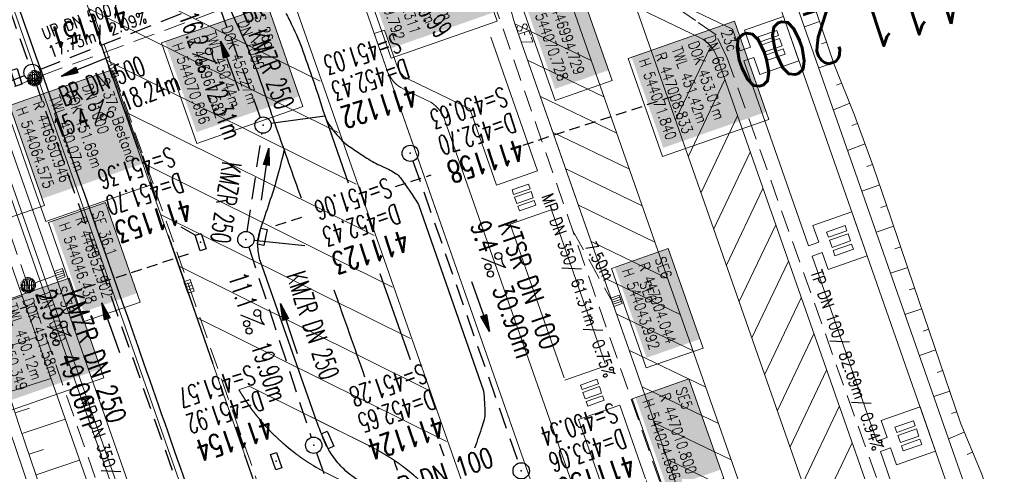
# Model space of a CAD drawing. Extents: x 446577 to 447240, y 443630 to 444842.
# Tile 43 of 71: x 446950 to 447040, y 444028 to 444069. Entities that reach past the tile are written whole.
import ezdxf
from ezdxf.enums import TextEntityAlignment as Align

# ---------------------------------------------------------------- set-up
doc = ezdxf.new("R2010")
doc.units = 0
doc.header["$LTSCALE"] = 2
doc.header["$MEASUREMENT"] = 0
for name, pattern in [('AUSGEZOGEN', [0]), ('GESTRICH-X2', [1.5, 1, -0.5]), ('GESTRICHELT', [0.75, 0.5, -0.25])]:
    doc.linetypes.add(name, pattern=pattern)
doc.layers.get('0').update_dxf_attribs({"linetype": 'AUSGEZOGEN'})
for name, color, linetype in [('Beschriftung', 7, 'CONTINUOUS'), ('FBR', 8, 'CONTINUOUS'), ('GLOBAL', 7, 'CONTINUOUS'), ('HEKTOM', 250, 'GESTRICHELT'), ('Hintergrund', 7, 'CONTINUOUS'), ('Hintergrundplan', 7, 'CONTINUOUS'), ('KANAL', 7, 'GESTRICH-X2'), ('PFEIL', 7, 'CONTINUOUS'), ('SCHACHTNR', 6, 'CONTINUOUS'), ('SCHLITZRINNE', 8, 'AUSGEZOGEN'), ('SCHSYMBOL', 7, 'AUSGEZOGEN'), ('STRASSE', 8, 'CONTINUOUS'), ('TEXTO', 4, 'CONTINUOUS'), ('TEXTU', 4, 'CONTINUOUS')]:
    doc.layers.add(name, color=color, linetype=linetype)
doc.styles.add('5', font='txt_____.ttf', dxfattribs={"width": 0.8, "height": 1})
doc.styles.add('6', font='txt_____.ttf', dxfattribs={"width": 0.8, "height": 1})
doc.styles.add('8', font='txt_____.ttf', dxfattribs={"width": 0.8, "height": 1})
doc.styles.add('ROMANS', font='romans.shx', dxfattribs={"width": 0.8})

# ---------------------------------------------------------------- blocks, each defined once
blk = doc.blocks.new('GST')
at = {"color": 0}
blk.add_circle((0, 0), 0.75, dxfattribs=at)
blk.add_point((0, 0), dxfattribs=at)
blk = doc.blocks.new('17')
blk.add_lwpolyline([(-0.755, -1.218), (0.748, -1.218), (0.748, -1.801), (-0.755, -1.801)], close=True)
blk.add_blockref('GST', (0, 0))
blk = doc.blocks.new('PROM')
blk.add_line((1.566, 1.817), (0.019, 0.015))
for centre, radius in [((0.317, 1.51), 0.317), ((0.943, 0.291), 0.283), ((1.645, 0.287), 0.283)]:
    blk.add_circle(centre, radius)
blk.add_arc((0.992, 2.682), 1.033, 239.14139, 303.35492)
blk = doc.blocks.new('PFEIL2')
at = {"color": 0}
for p, q in [((0.88, 0.002), (-2.401, -0.012)), ((0.881, -0.271), (0.879, 0.276)), ((0.879, 0.276), (2.429, 0.009)), ((0.911, 0.27), (0.879, 0.265)), ((0.965, 0.261), (0.879, 0.246)), ((1.019, 0.252), (0.879, 0.228)), ((1.073, 0.242), (0.879, 0.209)), ((1.127, 0.233), (0.879, 0.191)), ((1.181, 0.224), (0.879, 0.172)), ((1.235, 0.214), (0.879, 0.154)), ((1.289, 0.205), (0.879, 0.135)), ((1.343, 0.196), (0.879, 0.117)), ((1.397, 0.187), (0.879, 0.098)), ((1.451, 0.177), (0.879, 0.08)), ((1.505, 0.168), (0.879, 0.061)), ((1.559, 0.159), (0.88, 0.043)), ((1.613, 0.149), (0.88, 0.024)), ((1.668, 0.14), (0.88, 0.006)), ((1.722, 0.131), (0.88, -0.013)), ((1.776, 0.121), (0.88, -0.031)), ((1.83, 0.112), (0.88, -0.05)), ((1.884, 0.103), (0.88, -0.068)), ((1.938, 0.094), (0.88, -0.087)), ((1.992, 0.084), (0.88, -0.105)), ((2.046, 0.075), (0.88, -0.124)), ((2.1, 0.066), (0.88, -0.142)), ((2.154, 0.056), (0.88, -0.161)), ((2.208, 0.047), (0.88, -0.179)), ((2.262, 0.038), (0.881, -0.198)), ((2.316, 0.029), (0.881, -0.216)), ((2.37, 0.019), (0.881, -0.235)), ((2.424, 0.01), (0.881, -0.253)), ((2.429, 0.009), (0.881, -0.271))]:
    blk.add_line(p, q, dxfattribs=at)
blk = doc.blocks.new('30')
at = {"color": 0}
for p, q in [((-0.75, -0.29), (-0.75, 0.293)), ((-0.75, 0.293), (0.753, 0.293)), ((0.753, 0.293), (0.753, -0.29)), ((0.753, -0.29), (-0.75, -0.29))]:
    blk.add_line(p, q, dxfattribs=at)
blk.add_point((0, 0), dxfattribs=at)
blk = doc.blocks.new('10')
blk.add_blockref('GST', (0, 0))
blk = doc.blocks.new('SK-quadrat Rand')
at = {"color": 18, "lineweight": 9, "true_color": 0x000000}
for p, q in [((-0.4, 0.8), (-0.4, 0)), ((-0.4, 0.8), (0.4, 0.8)), ((-0.4, 0), (0.4, 0)), ((-0.2, 0.8), (-0.2, 0)), ((0, 0.8), (0, 0)), ((0.2, 0.8), (0.2, 0)), ((0.4, 0.8), (0.4, 0))]:
    blk.add_line(p, q, dxfattribs=at)
blk = doc.blocks.new('Muldenschacht')
at = {"color": 18, "lineweight": 9, "true_color": 0x000000}
for p, q in [((-0.599087, 0.002979), (-0.699187, 0.002979)), ((-0.569691, 0.188574), (-0.664892, 0.219507)), ((-0.492399, 0.083917), (-0.591181, 0.100105)), ((-0.484382, 0.356002), (-0.565365, 0.41484)), ((-0.444073, 0.230912), (-0.53319, 0.276499)), ((0.502013, 0.002979), (-0.498987, 0.002979)), ((0.474843, 0.165641), (-0.471817, 0.165641)), ((-0.350626, 0.358645), (-0.421053, 0.429778)), ((-0.351511, 0.488874), (-0.410348, 0.569857)), ((0.38186, 0.328304), (-0.378834, 0.328304)), ((-0.228204, 0.447647), (-0.274147, 0.536581)), ((-0.215015, 0.669384), (-0.184082, 0.574183)), ((-0.096655, 0.595502), (-0.080293, 0.496748)), ((0.001562, 0.503479), (0.001464, -0.497521)), ((0.001513, 0.703679), (0.001513, 0.603579)), ((0.093794, 0.596447), (0.078414, 0.497536)), ((0.218041, 0.669384), (0.187109, 0.574183)), ((0.271415, 0.539517), (0.226431, 0.450094)), ((0.413374, 0.569857), (0.354537, 0.488874)), ((0.425748, 0.42812), (0.355042, 0.357263)), ((0.447803, 0.22953), (0.537061, 0.27484)), ((0.568391, 0.41484), (0.487409, 0.356002)), ((0.4959, 0.080963), (0.594778, 0.096559)), ((0.572718, 0.188574), (0.667918, 0.219507)), ((0.602083, 0.008988), (0.702178, 0.00999)), ((-0.569691, -0.182617), (-0.664892, -0.21355)), ((-0.493148, -0.073251), (-0.59208, -0.088497)), ((-0.484382, -0.350045), (-0.565365, -0.408882)), ((-0.445326, -0.222488), (-0.534694, -0.267581)), ((0.474843, -0.159684), (-0.471817, -0.159684)), ((-0.352742, -0.35058), (-0.423593, -0.421292)), ((-0.351511, -0.482917), (-0.410348, -0.5639)), ((0.38186, -0.322346), (-0.378834, -0.322346)), ((-0.228006, -0.441793), (-0.273909, -0.530747)), ((-0.184082, -0.568226), (-0.215015, -0.663427)), ((-0.079489, -0.490923), (-0.095689, -0.589704)), ((0.001513, -0.597621), (0.001513, -0.697721)), ((0.079714, -0.491374), (0.095355, -0.590245)), ((0.187109, -0.568226), (0.218041, -0.663427)), ((0.271696, -0.533418), (0.226665, -0.444019)), ((0.354537, -0.482917), (0.413374, -0.5639)), ((0.426841, -0.421069), (0.355953, -0.350395)), ((0.446654, -0.225822), (0.535682, -0.271583)), ((0.487409, -0.350045), (0.568391, -0.408882)), ((0.496174, -0.073247), (0.595107, -0.088493)), ((0.572718, -0.182617), (0.667918, -0.21355))]:
    blk.add_line(p, q, dxfattribs=at)
for radius in [0.7007, 0.6006, 0.5005]:
    blk.add_circle((0.001513, 0.002979), radius, dxfattribs=at)
blk = doc.blocks.new('SK-rechteck Mitt')
at = {"color": 18, "lineweight": 9, "true_color": 0x000000}
for p, q in [((-0.375, 0.2), (-0.375, -0.2)), ((-0.375, 0.2), (0.375, 0.2)), ((-0.1875, 0.2), (-0.1875, -0.2)), ((0, 0.2), (0, -0.2)), ((0.1875, 0.2), (0.1875, -0.2)), ((0.375, 0.2), (0.375, -0.2)), ((-0.375, -0.2), (0.375, -0.2))]:
    blk.add_line(p, q, dxfattribs=at)

msp = doc.modelspace()

# ---------------------------------------------------------------- linework, layer by layer
at = {"layer": 'Beschriftung', "color": 18, "lineweight": 9, "true_color": 0x000000}
for points in [[(446990.491, 444078.403), (446993.684, 444069.26), (446983.929, 444065.853), (446980.735, 444074.995), (446990.491, 444078.403)], [(447000.987, 444073.076), (447004.225, 444063.809), (446999.001, 444061.984), (446995.764, 444071.252), (447000.987, 444073.076)], [(446972.589, 444070.682), (446975.83, 444061.416), (446966.076, 444058.005), (446962.835, 444067.271), (446972.589, 444070.682)], [(447015.462, 444069.245), (447018.612, 444060.228), (447008.857, 444056.821), (447005.707, 444065.837), (447015.462, 444069.245)], [(446958.281, 444064.784), (446961.96, 444054.254), (446952.204, 444050.847), (446948.526, 444061.376), (446958.281, 444064.784)], [(446948.895, 444061.463), (446952.088, 444052.321), (446942.333, 444048.914), (446939.14, 444058.056), (446948.895, 444061.463)], [(446957.677, 444052.589), (446960.871, 444043.447), (446955.647, 444041.622), (446952.453, 444050.765), (446957.677, 444052.589)], [(447009.393, 444048.373), (447012.586, 444039.231), (447007.362, 444037.406), (447004.169, 444046.549), (447009.393, 444048.373)], [(446954.339, 444045.645), (446957.533, 444036.503), (446947.778, 444033.095), (446944.584, 444042.237), (446954.339, 444045.645)], [(447011.291, 444036.385), (447014.485, 444027.242), (447009.261, 444025.418), (447006.067, 444034.56), (447011.291, 444036.385)]]:
    msp.add_lwpolyline(points, close=True, dxfattribs=at)
at = {"layer": 'FBR'}
for points in [[(446906.283, 444163.064, 0.003557), (446913.219, 444136.335, 0.004717), (446918.783, 444116.265, 0.000024), (446923.206, 444100.879, 0.003676), (446923.236, 444100.778, 0.000171), (446925.25, 444094.15, 0.000048), (446932.443, 444070.518, 0.000065), (446938.908, 444049.294, 0.003486), (446939.03, 444048.902, 0.003745), (446939.222, 444048.317, 0.000068), (446950.069, 444016.112, 0.000011), (446956.461, 443997.144, 0.001698), (446956.504, 443997.019, 0.000349), (446956.714, 443996.41, 0.000013), (446962.54, 443979.58, 0.000005), (446967.365, 443965.643, 0.00002), (446968.622, 443962.013, 0.001124), (446976.568, 443939.234, -0.000431), (446996.335, 443882.82)], [(446955.94, 444092.643, -0.003356), (446959.855, 444086.949, -0.017564), (446963.524, 444081.103, -0.015019), (446967.361, 444074.003, -0.011732), (446970.492, 444067.384, -0.021738), (446971.94, 444063.706, -0.002856), (446972.816, 444061.113, 0.004452), (446973.383, 444059.452, 0.000827), (446975.655, 444053.019, -0.00188)], [(446980.914, 443981.438, -0.00016), (446969.629, 444013.764, 0.000226), (446960.626, 444039.543, 0.000413), (446960.222, 444040.696, 0.000011), (446944.42, 444085.635, 0.000087), (446942.548, 444090.956, 0.001149)], [(446974.263, 444070.007, -0.000548), (446974.816, 444068.884, -0.027516), (446975.828, 444066.502, -0.010719), (446977.95, 444060.211)], [(446960.696, 444057.491, 0.000747), (446957.197, 444067.391, -0.039131)], [(446977.95, 444060.211, 0.040625), (446979.114, 444058.618, 0.063974), (446980.049, 444057.78, 0.004322), (446981.229, 444056.983, 0.008047), (446981.873, 444056.57, 0.037583), (446983.249, 444055.857, -0.045061), (446984.388, 444055.244, -0.089643), (446984.787, 444054.863, -0.016495), (446986.457, 444052.405, -0.057121)], [(446971.874, 444047.312, -0.03254), (446971.673, 444048.683, -0.073671), (446971.714, 444049.297, -0.008586), (446971.815, 444049.728, -0.011081), (446971.907, 444050.059, -0.010482), (446972.148, 444050.801, 0.003234), (446972.962, 444053.196, 0.013095), (446973.435, 444054.752, 0.007858), (446974.114, 444057.375)], [(446967.594, 444037.741, 0), (446964.047, 444047.919, 0.000127), (446963.459, 444049.605, -0.039131)], [(446978.669, 444044.578, -0.001432), (446981.494, 444036.581, 0), (446981.498, 444036.571, 0.000248)], [(446925.215, 444042.892, 0.0017), (446930.243, 444027.436, 0.003935), (446936.907, 444007.707, 0.000126), (446946.647, 443979.626, 0.000195), (446952.953, 443961.485, 0.000026), (446968.558, 443916.655, 0.000443), (446969.471, 443914.039, 0.00013), (446975.672, 443896.342, -0.000046), (446981.167, 443880.67, -0.00001)], [(446992.425, 444035.293, -0.01035), (446992.551, 444033.161, -0.069703), (446992.519, 444032.844, -0.020004), (446992.295, 444032.064, -0.007803), (446991.61, 444030.101, -0.00058), (446991.594, 444030.059, 0.030442)], [(446981.306, 444026.783, -0.016591), (446980.322, 444027.481, -0.027859), (446979.605, 444028.092, -0.05123), (446978.536, 444029.343, -0.052723), (446977.771, 444030.746, -0.004083), (446977.627, 444031.101, -0.000998), (446977.051, 444032.561, -0.009033)], [(446976.79, 444011.346, 0.000281), (446975.314, 444015.589, 0.000006), (446974.769, 444017.152, 0), (446970.501, 444029.399, 0.000127)], [(446984.193, 444028.866, -0.000013), (446984.496, 444027.997, 0.000248)]]:
    msp.add_lwpolyline(points, format="xyb", dxfattribs=at)
for points in [[(446977.95, 444060.211), (446979.982, 444054.405)], [(446982.897, 444046.077), (446985.665, 444038.168)], [(446988.37, 444030.441), (446988.763, 444029.317)]]:
    msp.add_lwpolyline(points, dxfattribs=at)
at = {"layer": 'HEKTOM'}
for p, q in [((446996.048, 444057.875), (447010.492, 444062.575)), ((446984.325, 444054.06), (446987.611, 444055.129)), ((446973.338, 444050.485), (446975.989, 444051.348)), ((446955.812, 444044.782), (446965.656, 444047.986)), ((446925.629, 444034.961), (446950.562, 444043.074))]:
    msp.add_line(p, q, dxfattribs=at)
at = {"layer": 'Hintergrund', "color": 254, "lineweight": 18, "true_color": 0xcccccc}
for p, q in [((446983.723, 443972.014), (446939.503, 444098.242)), ((446989.857, 443974.163), (446951.791, 444082.825)), ((447036.06, 443985.955), (447005.544, 444073.058)), ((446961.772, 444071.528), (446977.408, 444063.758)), ((447044.266, 444000.289), (447019.639, 444070.631)), ((446956.13, 444070.423), (446979.066, 444059.026)), ((446995.302, 444069.024), (447002.311, 444065.652)), ((447023.28, 444069.218), (447021.887, 444068.747)), ((446982.376, 444068.114), (447043.732, 443892.983)), ((446993.088, 444067.782), (446997.384, 444055.521)), ((447013.294, 444066.971), (447010.053, 444060.181)), ((447023.92, 444067.323), (447023.463, 444067.168)), ((446957.788, 444065.691), (446980.724, 444054.294)), ((446996.469, 444065.688), (447003.478, 444062.316)), ((447016.315, 444065.6), (447022.262, 444048.611)), ((447024.561, 444065.428), (447023.208, 444064.971)), ((447006.845, 443980.114), (446977.528, 444063.8)), ((447014.583, 444063.885), (447011.233, 444056.866)), ((447025.301, 444063.571), (447024.833, 444063.382)), ((446997.638, 444062.351), (447004.648, 444058.979)), ((447026.051, 444061.717), (447024.559, 444061.113)), ((446959.442, 444060.961), (446982.382, 444049.562)), ((447015.751, 444060.547), (447012.4, 444053.527)), ((447026.777, 444059.853), (447026.252, 444059.66)), ((446998.803, 444059.025), (447005.813, 444055.653)), ((447027.468, 444057.977), (447025.863, 444057.385)), ((447016.92, 444057.209), (447013.569, 444050.19)), ((446961.096, 444056.231), (446984.04, 444044.83)), ((447028.159, 444056.1), (447027.614, 444055.899)), ((446999.976, 444055.678), (447006.986, 444052.306)), ((447018.089, 444053.871), (447014.739, 444046.852)), ((447028.813, 444054.21), (447027.171, 444053.645)), ((446998.647, 444051.918), (447003.586, 444037.817)), ((447001.145, 444052.341), (447008.155, 444048.969)), ((447029.463, 444052.318), (447028.919, 444052.131)), ((446962.75, 444051.501), (446985.698, 444040.098)), ((446999.811, 444036.494), (446994.871, 444050.595)), ((447019.257, 444050.533), (447015.906, 444043.514)), ((447030.107, 444050.425), (447028.488, 444049.882)), ((447002.314, 444049.005), (447009.324, 444045.632)), ((447030.744, 444048.529), (447030.212, 444048.35)), ((447020.426, 444047.195), (447017.075, 444040.176)), ((447028.54, 444030.679), (447022.592, 444047.667)), ((446964.404, 444046.77), (446987.356, 444035.366)), ((447031.38, 444046.633), (447029.81, 444046.106)), ((447003.484, 444045.668), (447010.493, 444042.296)), ((447032.023, 444044.739), (447031.506, 444044.563)), ((446946.298, 444042.773), (446950.034, 444043.992)), ((447021.594, 444043.857), (447018.244, 444036.838)), ((447032.666, 444042.845), (447031.133, 444042.324)), ((446966.058, 444042.04), (446989.014, 444030.634)), ((447004.653, 444042.331), (447011.662, 444038.959)), ((447033.31, 444040.952), (447032.804, 444040.78)), ((446947.539, 444038.97), (446951.357, 444040.215)), ((447022.763, 444040.52), (447019.412, 444033.5)), ((447005.822, 444038.994), (447012.831, 444035.622)), ((447033.953, 444039.058), (447032.454, 444038.548)), ((447023.931, 444037.182), (447020.581, 444030.162)), ((447034.597, 444037.164), (447034.103, 444036.996)), ((446948.779, 444035.167), (446952.679, 444036.439)), ((447006.991, 444035.658), (447014, 444032.286)), ((447035.24, 444035.271), (447033.775, 444034.773)), ((446949.399, 444033.266), (446950.713, 444033.694)), ((447004.926, 444033.985), (447009.651, 444020.507)), ((447025.1, 444033.844), (447021.749, 444026.824)), ((446950.027, 444031.367), (446953.985, 444032.709)), ((447006.483, 444017.449), (447001.153, 444032.664)), ((447035.884, 444033.377), (447035.401, 444033.213)), ((447008.16, 444032.321), (447015.17, 444028.949)), ((447036.579, 444031.503), (447035.131, 444030.898)), ((446950.669, 444029.473), (446951.995, 444029.922)), ((447026.268, 444030.506), (447022.917, 444023.486)), ((447009.329, 444028.984), (447016.339, 444025.612)), ((447034.819, 444012.746), (447028.871, 444029.735)), ((447037.349, 444029.657), (447036.83, 444029.441)), ((446951.311, 444027.579), (446955.308, 444028.934))]:
    msp.add_line(p, q, dxfattribs=at)
for points in [[(447044.926, 443796.399), (447045.561, 443803.747, 0.198133), (447034.087, 443840.111), (447031.292, 443843.45, -0.068573), (447026.942, 443850.389, -0.001832), (447026.804, 443850.698, 0.178534), (447025.36, 443852.19), (447021.162, 443854.21, -0.198913), (447019.631, 443855.921), (446938.327, 444087.994, -0.187649), (446938.401, 444090.168), (446940.074, 444094.07, 0.198913), (446940.102, 444096.366), (446933.956, 444114.073, 0.052334), (446921.013, 444141.454)], [(446927.024, 444105.92, -0.017902), (446934.496, 444088.354), (446937.153, 444080.77), (447016.741, 443853.522, -0.092735), (447019.27, 443832.309)], [(447058.042, 443898.17), (447060.455, 443908.253, 0.142317), (447059.591, 443926.349), (447038.721, 443985.927), (447045.751, 444000.546), (447021.055, 444071.127, 0.229036), (446997.214, 444092.342), (446959.719, 444100.442)], [(446947.161, 444096.049, 0.081099), (446955.22, 444093.229), (446957.108, 444092.821, -0.261684), (446971.876, 444079.942), (446977.531, 444063.801)], [(447019.088, 444017.766), (446998.955, 444075.23, 0.260942), (446986.136, 444086.549), (446982.666, 444087.299)], [(447052.137, 443907.868, 0.25604), (447048.341, 443921.777, -0.108089), (447044.977, 443927.234), (447034.867, 443956.091, -0.198913), (447034.995, 443958.384), (447037.29, 443963.154, 0.198913), (447037.418, 443965.446), (447036.591, 443967.805, 0.198904), (447035.061, 443969.517), (447030.291, 443971.812, -0.198904), (447028.76, 443973.523), (447027.479, 443977.18, -0.198904), (447027.607, 443979.472), (447029.902, 443984.242, 0.198823), (447030.03, 443986.534), (447019.088, 444017.766, 0.198905), (447017.557, 444019.477), (447012.787, 444021.772, -0.198904), (447011.257, 444023.484), (446998.609, 444059.585), (446995.302, 444069.024, -0.073165), (446994.473, 444073.311, 0.340428), (446982.666, 444087.299)], [(447046.708, 443884.488, -0.019081), (447047.537, 443888.651), (447052.137, 443907.868, 0.256059), (447048.341, 443921.777, -0.108095), (447044.977, 443927.234), (447034.867, 443956.091, -0.198913), (447034.995, 443958.384), (447037.29, 443963.154, 0.198913), (447037.418, 443965.446), (447036.591, 443967.805, 0.198774), (447035.061, 443969.517), (447030.291, 443971.812, -0.198792), (447028.76, 443973.523), (447027.479, 443977.18, -0.198904), (447027.607, 443979.472), (447029.902, 443984.242, 0.198828), (447030.03, 443986.534), (447019.088, 444017.766, 0.198905), (447017.557, 444019.477), (447012.787, 444021.772, -0.199031), (447011.257, 444023.484), (446995.302, 444069.024, -0.073165), (446994.473, 444073.311, 0.340625)], [(447005.544, 444073.058), (447006.487, 444073.392, 0.178875), (447007.392, 444072.312), (447015.297, 444068.509), (447015.985, 444066.544)], [(447036.182, 443985.609, -0.198904), (447036.309, 443987.902), (447038.604, 443992.672, 0.198904), (447038.732, 443994.964), (447013.836, 444066.024, 0.198904), (447012.306, 444067.735), (447007.536, 444070.03, -0.198904), (447006.005, 444071.742)], [(447036.182, 443985.609, -0.19879), (447036.309, 443987.902), (447038.604, 443992.672, 0.198903), (447038.732, 443994.964), (447013.836, 444066.024, 0.198934), (447012.306, 444067.735), (447007.536, 444070.03, -0.198904), (447006.005, 444071.742)], [(446993.608, 444054.199), (446991.15, 444061.215), (446985.524, 444063.922, -0.194559), (446984.515, 444065.031), (446983.32, 444068.444), (446982.376, 444068.114)], [(446982.376, 444068.114), (446983.56, 444064.732, 0.198904), (446985.09, 444063.021), (446987.312, 444061.952, -0.198904), (446988.842, 444060.24), (447045.056, 443899.788, -0.198904), (447044.928, 443897.496), (447043.86, 443895.274, 0.202571), (447043.732, 443892.983)], [(447043.732, 443892.983, -0.198968), (447043.86, 443895.274), (447044.929, 443897.495, 0.199028), (447045.056, 443899.788), (446988.842, 444060.24, 0.198904), (446987.312, 444061.952), (446985.091, 444063.02, -0.198896), (446983.56, 444064.732)]]:
    msp.add_lwpolyline(points, format="xyb", dxfattribs=at)
for points in [[(446927.024, 444105.92), (446929.886, 444096.041), (446934.92, 444079.072), (446942.447, 444054.58), (446949.805, 444032.02), (446958.381, 444006.73), (446963.917, 443990.816), (446973.92, 443962.072), (446974.191, 443961.219), (446983.115, 443935.682), (446990.73, 443913.95), (447000.132, 443887.136), (447008.561, 443862.948), (447018.227, 443835.286), (447019.27, 443832.309)], [(446926.063, 444105.641), (446928.926, 444095.76), (446933.962, 444078.783), (446941.493, 444054.278), (446948.857, 444031.705), (446957.435, 444006.406), (446962.973, 443990.488), (446972.971, 443961.756), (446973.242, 443960.903), (446982.171, 443935.352), (446989.786, 443913.619), (446999.188, 443886.806), (447007.617, 443862.619), (447017.283, 443834.956), (447018.326, 443831.978)], [(446936.384, 444089.016), (446939.041, 444081.432), (447018.479, 443854.608)], [(446937.36, 444087.74), (447018.744, 443855.373), (447021.162, 443854.21)], [(447022.44, 444071.702), (447024.616, 444065.265), (447026.493, 444060.625), (447028.221, 444055.932), (447029.846, 444051.204), (447031.437, 444046.463), (447036.263, 444032.26), (447038.192, 444027.638), (447039.808, 444022.906), (447041.516, 444018.207)]]:
    msp.add_lwpolyline(points, dxfattribs=at)
msp.add_lwpolyline([(446970.889, 444035.732), (446969.943, 444035.403, 0.146494), (446978.319, 444027.573), (446989.343, 444022.095), (446990.294, 444022.429, 0.146355), (446981.924, 444030.248), (446970.889, 444035.732)], format="xyb", close=True, dxfattribs=at)
at = {"layer": 'Hintergrundplan', "color": 254, "lineweight": 18, "true_color": 0xcccccc}
for p, q in [((447024.868, 443854.564), (446939.503, 444098.242)), ((446975.081, 444088.938), (447043.732, 443892.983)), ((446989.857, 443974.163), (446951.791, 444082.825)), ((447036.06, 443985.955), (447005.544, 444073.058)), ((446961.772, 444071.528), (446977.408, 444063.758)), ((447044.266, 444000.289), (447019.639, 444070.631)), ((446956.13, 444070.423), (446979.066, 444059.026)), ((446995.302, 444069.024), (447002.311, 444065.652)), ((447023.28, 444069.218), (447021.887, 444068.747)), ((446993.088, 444067.782), (446997.384, 444055.521)), ((447013.294, 444066.971), (447010.053, 444060.181)), ((447023.92, 444067.323), (447023.463, 444067.168)), ((446957.788, 444065.691), (446980.724, 444054.294)), ((446996.469, 444065.688), (447003.478, 444062.316)), ((447016.315, 444065.6), (447022.262, 444048.611)), ((447024.561, 444065.428), (447023.208, 444064.971)), ((447006.845, 443980.114), (446977.528, 444063.8)), ((447014.583, 444063.885), (447011.233, 444056.866)), ((447025.301, 444063.571), (447024.833, 444063.382)), ((446997.638, 444062.351), (447004.648, 444058.979)), ((447026.051, 444061.717), (447024.559, 444061.113)), ((446959.442, 444060.961), (446982.382, 444049.562)), ((447015.751, 444060.547), (447012.4, 444053.527)), ((447026.777, 444059.853), (447026.252, 444059.66)), ((446998.803, 444059.025), (447005.813, 444055.653)), ((447027.468, 444057.977), (447025.863, 444057.385)), ((447016.92, 444057.209), (447013.569, 444050.19)), ((446961.096, 444056.231), (446984.04, 444044.83)), ((447028.159, 444056.1), (447027.614, 444055.899)), ((446997.381, 444055.52), (446993.61, 444054.199)), ((446999.976, 444055.678), (447006.986, 444052.306)), ((447018.089, 444053.871), (447014.739, 444046.852)), ((447028.813, 444054.21), (447027.171, 444053.645)), ((446994.872, 444050.596), (446998.644, 444051.917)), ((446998.647, 444051.918), (447003.586, 444037.817)), ((447001.145, 444052.341), (447008.155, 444048.969)), ((447029.463, 444052.318), (447028.919, 444052.131)), ((446962.75, 444051.501), (446985.698, 444040.098)), ((446999.811, 444036.494), (446994.871, 444050.595)), ((447019.257, 444050.533), (447015.906, 444043.514)), ((447030.107, 444050.425), (447028.488, 444049.882)), ((447002.314, 444049.005), (447009.324, 444045.632)), ((447030.744, 444048.529), (447030.212, 444048.35)), ((447020.426, 444047.195), (447017.075, 444040.176)), ((447028.54, 444030.679), (447022.592, 444047.667)), ((446964.404, 444046.77), (446987.356, 444035.366)), ((447031.38, 444046.633), (447029.81, 444046.106)), ((447003.484, 444045.668), (447010.493, 444042.296)), ((447032.023, 444044.739), (447031.506, 444044.563)), ((446946.298, 444042.773), (446950.034, 444043.992)), ((447021.594, 444043.857), (447018.244, 444036.838)), ((447032.666, 444042.845), (447031.133, 444042.324)), ((446966.058, 444042.04), (446989.014, 444030.634)), ((447004.653, 444042.331), (447011.662, 444038.959)), ((447033.31, 444040.952), (447032.804, 444040.78)), ((446947.539, 444038.97), (446951.357, 444040.215)), ((447022.763, 444040.52), (447019.412, 444033.5)), ((447005.822, 444038.994), (447012.831, 444035.622)), ((447033.953, 444039.058), (447032.454, 444038.548)), ((447003.664, 444037.589), (446999.892, 444036.268)), ((447023.931, 444037.182), (447020.581, 444030.162)), ((447034.597, 444037.164), (447034.103, 444036.996)), ((446948.779, 444035.167), (446952.679, 444036.439)), ((447006.991, 444035.658), (447014, 444032.286)), ((447035.24, 444035.271), (447033.775, 444034.773)), ((446949.399, 444033.266), (446950.713, 444033.694)), ((447001.155, 444032.664), (447004.926, 444033.985)), ((447004.926, 444033.985), (447009.651, 444020.507)), ((447025.1, 444033.844), (447021.749, 444026.824)), ((446950.027, 444031.367), (446953.985, 444032.709)), ((447006.483, 444017.449), (447001.153, 444032.664)), ((447035.884, 444033.377), (447035.401, 444033.213)), ((447008.16, 444032.321), (447015.17, 444028.949)), ((447036.579, 444031.503), (447035.131, 444030.898)), ((446950.669, 444029.473), (446951.995, 444029.922)), ((447026.268, 444030.506), (447022.917, 444023.486)), ((447009.329, 444028.984), (447016.339, 444025.612)), ((447034.819, 444012.746), (447028.871, 444029.735)), ((447037.349, 444029.657), (447036.83, 444029.441)), ((446951.311, 444027.579), (446955.308, 444028.934))]:
    msp.add_line(p, q, dxfattribs=at)
for points in [[(447044.926, 443796.399), (447045.561, 443803.747, 0.198133), (447034.087, 443840.111), (447031.292, 443843.45, -0.068573), (447026.942, 443850.389, -0.001832), (447026.804, 443850.698, 0.178534), (447025.36, 443852.19), (447021.162, 443854.21, -0.198913), (447019.631, 443855.921), (446938.327, 444087.994, -0.187649), (446938.401, 444090.168), (446940.074, 444094.07, 0.198913), (446940.102, 444096.366), (446933.956, 444114.073, 0.052334), (446921.013, 444141.454)], [(446927.024, 444105.92, -0.017902), (446934.496, 444088.354), (446937.153, 444080.77), (447016.741, 443853.522, -0.092735), (447019.27, 443832.309)], [(447058.042, 443898.17), (447060.455, 443908.253, 0.142317), (447059.591, 443926.349), (447038.721, 443985.927), (447045.751, 444000.546), (447021.055, 444071.127, 0.229036), (446997.214, 444092.342), (446959.719, 444100.442)], [(446947.161, 444096.049, 0.081099), (446955.22, 444093.229), (446957.108, 444092.821, -0.261684), (446971.876, 444079.942), (446977.531, 444063.801)], [(447019.088, 444017.766), (446998.955, 444075.23, 0.260942), (446986.136, 444086.549), (446975.081, 444088.938)], [(447052.137, 443907.868, 0.25604), (447048.341, 443921.777, -0.108089), (447044.977, 443927.234), (447034.867, 443956.091, -0.198913), (447034.995, 443958.384), (447037.29, 443963.154, 0.198913), (447037.418, 443965.446), (447036.591, 443967.805, 0.198904), (447035.061, 443969.517), (447030.291, 443971.812, -0.198904), (447028.76, 443973.523), (447027.479, 443977.18, -0.198904), (447027.607, 443979.472), (447029.902, 443984.242, 0.198823), (447030.03, 443986.534), (447019.088, 444017.766, 0.198905), (447017.557, 444019.477), (447012.787, 444021.772, -0.198904), (447011.257, 444023.484), (446998.609, 444059.585), (446995.302, 444069.024, -0.073165), (446994.473, 444073.311, 0.340428), (446982.666, 444087.299)], [(447036.182, 443985.609, -0.198904), (447036.309, 443987.902), (447038.604, 443992.672, 0.198904), (447038.732, 443994.964), (447013.836, 444066.024, 0.198904), (447012.306, 444067.735), (447007.536, 444070.03, -0.198904), (447006.005, 444071.742)], [(446993.608, 444054.199), (446991.15, 444061.215), (446985.524, 444063.922, -0.194559), (446984.515, 444065.031), (446983.32, 444068.444), (446982.376, 444068.114)], [(446982.376, 444068.114), (446983.56, 444064.732, 0.198904), (446985.09, 444063.021), (446987.312, 444061.952, -0.198904), (446988.842, 444060.24), (447045.056, 443899.788, -0.198904), (447044.928, 443897.496), (447043.86, 443895.274, 0.202571), (447043.732, 443892.983)], [(446969.944, 444035.404, 0.142623), (446978.054, 444027.705), (446989.344, 444022.095), (446990.294, 444022.428, 0.142623), (446982.186, 444030.118), (446970.889, 444035.732), (446969.943, 444035.404)]]:
    msp.add_lwpolyline(points, format="xyb", dxfattribs=at)
for points in [[(446927.024, 444105.92), (446929.886, 444096.041), (446934.92, 444079.072), (446942.447, 444054.58), (446949.805, 444032.02), (446958.381, 444006.73), (446963.917, 443990.816), (446973.92, 443962.072), (446974.191, 443961.219), (446983.115, 443935.682), (446990.73, 443913.95), (447000.132, 443887.136), (447008.561, 443862.948), (447018.227, 443835.286), (447019.27, 443832.309)], [(446926.063, 444105.641), (446928.926, 444095.76), (446933.962, 444078.783), (446941.493, 444054.278), (446948.857, 444031.705), (446957.435, 444006.406), (446962.973, 443990.488), (446972.971, 443961.756), (446973.242, 443960.903), (446982.171, 443935.352), (446989.786, 443913.619), (446999.188, 443886.806), (447007.617, 443862.619), (447017.283, 443834.956), (447018.326, 443831.978)], [(446936.384, 444089.016), (446939.041, 444081.432), (447018.479, 443854.608)], [(446937.36, 444087.74), (447018.744, 443855.373), (447021.162, 443854.21)], [(447022.44, 444071.702), (447024.616, 444065.265), (447026.493, 444060.625), (447028.221, 444055.932), (447029.846, 444051.204), (447031.437, 444046.463), (447036.263, 444032.26), (447038.192, 444027.638), (447039.808, 444022.906), (447041.516, 444018.207)], [(447015.983, 444066.544), (447016.927, 444066.874), (447016.382, 444068.432), (447019.969, 444069.687), (447021.389, 444065.629), (447017.803, 444064.373), (447017.258, 444065.93), (447016.314, 444065.6)], [(447015.983, 444066.544), (447016.927, 444066.874), (447016.382, 444068.432), (447019.969, 444069.687), (447021.389, 444065.629), (447017.803, 444064.373), (447017.258, 444065.93), (447016.314, 444065.6)], [(447022.262, 444048.611), (447023.206, 444048.942), (447022.661, 444050.499), (447026.247, 444051.754), (447027.668, 444047.696), (447024.081, 444046.44), (447023.536, 444047.998), (447022.592, 444047.667)], [(447022.262, 444048.611), (447023.206, 444048.942), (447022.661, 444050.499), (447026.247, 444051.754), (447027.668, 444047.696), (447024.081, 444046.44), (447023.536, 444047.998), (447022.592, 444047.667)], [(447028.54, 444030.679), (447029.484, 444031.009), (447028.939, 444032.566), (447032.526, 444033.822), (447033.946, 444029.763), (447030.36, 444028.508), (447029.814, 444030.065), (447028.871, 444029.735)], [(447028.54, 444030.679), (447029.484, 444031.009), (447028.939, 444032.566), (447032.526, 444033.822), (447033.946, 444029.763), (447030.36, 444028.508), (447029.814, 444030.065), (447028.871, 444029.735)]]:
    msp.add_lwpolyline(points, dxfattribs=at)
at = {"layer": 'Hintergrundplan', "color": 92, "lineweight": 9, "true_color": 0x00b400}
msp.add_lwpolyline([(447005.544, 444073.058), (447006.487, 444073.392, 0.178875), (447007.392, 444072.312), (447015.297, 444068.509), (447015.985, 444066.544)], format="xyb", dxfattribs=at)
at = {"layer": 'Hintergrundplan', "color": 254, "lineweight": 18, "true_color": 0xcccccc}
for points in [[(447019.521, 444067.941), (447019.355, 444068.413), (447017.656, 444067.818), (447017.822, 444067.346), (447019.521, 444067.941)], [(447019.521, 444067.941), (447019.355, 444068.413), (447017.656, 444067.818), (447017.822, 444067.346), (447019.521, 444067.941)], [(447017.921, 444067.063), (447019.62, 444067.658), (447019.851, 444066.997), (447018.152, 444066.402), (447017.921, 444067.063)], [(447017.921, 444067.063), (447019.62, 444067.658), (447019.851, 444066.997), (447018.152, 444066.402), (447017.921, 444067.063)], [(447019.95, 444066.714), (447020.115, 444066.242), (447018.416, 444065.647), (447018.251, 444066.119), (447019.95, 444066.714)], [(447019.95, 444066.714), (447020.115, 444066.242), (447018.416, 444065.647), (447018.251, 444066.119), (447019.95, 444066.714)], [(446995.182, 444053.338), (446995.035, 444053.757), (446996.544, 444054.286), (446996.69, 444053.867), (446995.182, 444053.338)], [(446996.984, 444053.029), (446995.475, 444052.5), (446995.27, 444053.087), (446996.778, 444053.615), (446996.984, 444053.029)], [(446995.563, 444052.249), (446995.71, 444051.83), (446997.219, 444052.358), (446997.072, 444052.777), (446995.563, 444052.249)], [(447025.799, 444050.008), (447025.634, 444050.48), (447023.935, 444049.886), (447024.1, 444049.414), (447025.799, 444050.008)], [(447025.799, 444050.008), (447025.634, 444050.48), (447023.935, 444049.886), (447024.1, 444049.414), (447025.799, 444050.008)], [(447024.199, 444049.13), (447025.898, 444049.725), (447026.129, 444049.064), (447024.43, 444048.47), (447024.199, 444049.13)], [(447024.199, 444049.13), (447025.898, 444049.725), (447026.129, 444049.064), (447024.43, 444048.47), (447024.199, 444049.13)], [(447026.228, 444048.781), (447026.394, 444048.309), (447024.695, 444047.715), (447024.529, 444048.187), (447026.228, 444048.781)], [(447026.228, 444048.781), (447026.394, 444048.309), (447024.695, 444047.715), (447024.529, 444048.187), (447026.228, 444048.781)], [(447001.464, 444035.407), (447001.317, 444035.826), (447002.826, 444036.355), (447002.973, 444035.935), (447001.464, 444035.407)], [(447003.266, 444035.097), (447001.758, 444034.569), (447001.552, 444035.156), (447003.061, 444035.684), (447003.266, 444035.097)], [(447001.846, 444034.318), (447001.992, 444033.899), (447003.501, 444034.427), (447003.354, 444034.846), (447001.846, 444034.318)], [(447032.077, 444032.076), (447031.912, 444032.547), (447030.213, 444031.953), (447030.378, 444031.481), (447032.077, 444032.076)], [(447032.077, 444032.076), (447031.912, 444032.547), (447030.213, 444031.953), (447030.378, 444031.481), (447032.077, 444032.076)], [(447030.477, 444031.198), (447032.176, 444031.792), (447032.408, 444031.132), (447030.709, 444030.537), (447030.477, 444031.198)], [(447030.477, 444031.198), (447032.176, 444031.792), (447032.408, 444031.132), (447030.709, 444030.537), (447030.477, 444031.198)], [(447032.507, 444030.849), (447032.672, 444030.377), (447030.973, 444029.782), (447030.808, 444030.254), (447032.507, 444030.849)], [(447032.507, 444030.849), (447032.672, 444030.377), (447030.973, 444029.782), (447030.808, 444030.254), (447032.507, 444030.849)]]:
    msp.add_lwpolyline(points, close=True, dxfattribs=at)
at = {"layer": 'KANAL'}
for p, q in [((446936.781, 444104.406), (446950.688, 444065.25)), ((446951.656, 444064.813), (446967.219, 444070.969)), ((446968.156, 444070.563), (446971.906, 444060.406)), ((446937.688, 444059.469), (446950.25, 444064.281)), ((446951.188, 444063.844), (446967, 444019)), ((446970.719, 444049.938), (446972.063, 444058.969)), ((446985.938, 444056.406), (446995.625, 444028.656)), ((446970.844, 444048.5), (446976.594, 444031)), ((446977.063, 444029.594), (446982.344, 444014.938))]:
    msp.add_line(p, q, dxfattribs=at)
at = {"layer": 'KANAL', "color": 92, "lineweight": 9, "true_color": 0x00b400}
for p, q in [((447010.561, 444021.288), (446990.52, 444079.236)), ((447011.886, 444069.319), (447009.042, 444071.283, 453.01)), ((446967.791, 444070.139, 452.27), (446951.155, 444064.019, 451.69)), ((447013.792, 444068.015), (447011.886, 444069.319)), ((447014.808, 444065.872), (447013.792, 444068.015)), ((447037.551, 444001.89), (447014.808, 444065.872)), ((446951.155, 444064.019, 451.69), (446944.899, 444061.327, 451.358)), ((446950.558, 444045.002, 451.585), (446944.899, 444061.327, 451.358)), ((447000.628, 444050.009), (447004.254, 444043.434, 452.768)), ((446953.111, 444045.881, 451.767), (446950.558, 444045.002, 451.585)), ((446961.719, 444013.166, 451.901), (446950.558, 444045.002, 451.585))]:
    msp.add_line(p, q, dxfattribs=at)
msp.add_polyline3d([(446952.807, 444080.724, 451.703), (446955.583, 444072.769, 451.783), (446958.414, 444064.697, 451.874), (446962.267, 444053.714, 451.979), (446965.365, 444044.892, 452.073), (446969.473, 444033.149, 452.18), (446972.292, 444025.087, 452.268), (446976.388, 444013.374, 452.373), (446979.213, 444005.288, 452.456), (446983.049, 443994.333, 452.557), (446986.149, 443985.514, 452.654), (446989.234, 443976.7, 452.744), (446993.079, 443965.721, 452.856), (446995.888, 443957.726, 452.922), (446998.687, 443949.713, 453.019), (447002.816, 443937.957, 453.12), (447006.942, 443926.159, 453.242), (447010.583, 443915.779, 453.326), (447013.888, 443906.358, 453.406), (447016.944, 443897.621, 453.477), (447020.143, 443888.429, 453.567)], dxfattribs=at)
at = {"layer": 'KANAL', "color": 18, "lineweight": 18, "true_color": 0x000000}
msp.add_circle((446951.155, 444064.019), 0.343, dxfattribs=at)
at = {"layer": 'SCHACHTNR'}
for p, q in [((446972.869, 444059.903), (446977.832, 444060.547)), ((446965.922, 444049.589), (446964.638, 444050.346)), ((446971.274, 444049.152), (446976.006, 444048.646))]:
    msp.add_line(p, q, dxfattribs=at)
at = {"layer": 'SCHLITZRINNE'}
msp.add_lwpolyline([(446918.666, 444051.482, 0.001942), (446927.717, 444023.784, 0.002834), (446934.101, 444004.864, 0.000005), (446941.432, 443983.537, 0.000867), (446941.474, 443983.415, 0.000084), (446947.849, 443965.085, 0.000199), (446950.544, 443957.352, 0.000027), (446955.553, 443942.997, 0.000044), (446958.667, 443934.078, 0.000101), (446962.051, 443924.393, 0.000084), (446966.153, 443912.669, 0.000975), (446970.092, 443901.486, -0.001001), (446974.031, 443890.303, -0.000525), (446977.569, 443880.16, 0.000574)], format="xyb", dxfattribs=at)
at = {"layer": 'SCHLITZRINNE', "flags": 128}
msp.add_lwpolyline([(446918.666, 444051.482, 0.001942), (446927.717, 444023.784, 0.002834), (446934.101, 444004.864, 0.000005), (446941.432, 443983.537, 0.000867), (446941.474, 443983.415, 0.000084), (446947.849, 443965.085, 0.000199), (446950.544, 443957.352, 0.000027), (446955.553, 443942.997, 0.000044), (446958.667, 443934.078, 0.000101), (446962.051, 443924.393, 0.000084), (446966.153, 443912.669, 0.000975), (446970.092, 443901.486, -0.001001), (446974.031, 443890.303, -0.000613), (446978.162, 443878.453, 0.000574), (446982.293, 443866.603, 0.000043), (446985.962, 443856.119, 0.000041), (446989.821, 443845.1, 0.000098), (446990.721, 443842.532, -0.000006), (447006.522, 443797.477, -0.000336), (447009.233, 443789.73, -0.000126), (447016.458, 443769.022)], format="xyb", dxfattribs=at)
at = {"layer": 'SCHSYMBOL'}
for points in [[(446971.655, 444048.761), (446971.96, 444050.232), (446972.53, 444050.114), (446972.226, 444048.642)], [(446978.134, 444029.971), (446977.519, 444031.343), (446978.051, 444031.581), (446978.666, 444030.21)]]:
    msp.add_lwpolyline(points, close=True, dxfattribs=at)
at = {"layer": 'STRASSE'}
for p, q in [((446986.457, 444052.405), (446992.425, 444035.293)), ((446971.874, 444047.312), (446977.051, 444032.561))]:
    msp.add_line(p, q, dxfattribs=at)
at = {"layer": 'STRASSE', "flags": 128}
msp.add_lwpolyline([(447047.154, 443891.481, 0.000765), (447038.709, 443915.867, 0.000011), (447031.122, 443937.667, 0.000037), (447028.833, 443944.241, 0.000505), (447025.263, 443954.458, 0.001272), (447023.831, 443958.512, 0.019593), (447023.263, 443959.93, 0.036852), (447022.877, 443960.645, 0.017636), (447022.683, 443960.927, 0.023963), (447022.523, 443961.122, 0.015559), (447022.207, 443961.451, 0.007052), (447021.477, 443962.145, 0.015623), (447020.532, 443962.965, -0.018201), (447019.725, 443963.673, -0.015596), (447019.585, 443963.813, -0.003258), (447018.943, 443964.509, -0.043133), (447018.589, 443964.972, -0.02652), (447018.123, 443965.798)], format="xyb", dxfattribs=at)

# ---------------------------------------------------------------- block references
at = {"layer": 'KANAL', "xscale": 1.5, "yscale": 1.5, "rotation": 289.2688179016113}
for p in [(446958.414, 444064.697), (446965.365, 444044.892)]:
    msp.add_blockref('SK-rechteck Mitt', p, dxfattribs=at)
at = {"layer": 'KANAL'}
for name, p, rotation in [('Muldenschacht', (446951.155, 444064.019), 270), ('SK-quadrat Rand', (446953.111, 444045.881), 289.2688179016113), ('Muldenschacht', (446950.558, 444045.002), 270), ('SK-quadrat Rand', (447004.253, 444043.435), 289.2688179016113)]:
    msp.add_blockref(name, p, dxfattribs=dict(at, rotation=rotation))
at = {"layer": 'PFEIL'}
for p, rotation in [((446969.103, 444065.135), 110.2432999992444), ((446955.873, 444065.108), 201.5621999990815), ((446972.336, 444055.18), 81.47189999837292), ((446992.143, 444043.05), 289.2529999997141), ((446958.161, 444041.083), 109.4107000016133), ((446974.532, 444041.018), 108.2208999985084)]:
    msp.add_blockref('PFEIL2', p, dxfattribs=dict(at, rotation=rotation))
at = {"layer": 'SCHSYMBOL'}
for name, p, rotation in [('17', (446950.952, 444064.552), 287.4172000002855), ('10', (446972.17, 444059.708), 287.7409999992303), ('10', (446985.688, 444057.117), 287.9366000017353), ('30', (446966.422, 444048.963), 287.9903000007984), ('GST', (446970.594, 444049.198), 108.0215999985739), ('GST', (446976.815, 444030.3), 108.6074999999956), ('30', (446973.367, 444028.836), 288.6159000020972), ('10', (446995.876, 444027.948), 288.8544000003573)]:
    msp.add_blockref(name, p, dxfattribs=dict(at, rotation=rotation))
at = {"layer": 'TEXTU'}
for p, rotation in [((446965.666, 444066.26), 290.2432999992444), ((446956.724, 444059.834), 21.56219999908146), ((446992.242, 444047.487), 289.2529999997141), ((446970.094, 444042.272), 288.2208999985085), ((446952.322, 444041.191), 289.4107000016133)]:
    msp.add_blockref('PROM', p, dxfattribs=dict(at, rotation=rotation))

# ---------------------------------------------------------------- texts
at = {"layer": 'Beschriftung', "color": 18, "true_color": 0x000000, "char_height": 1, "attachment_point": 1, "line_spacing_factor": 0.959981, "style": '8', "bg_fill": 1, "box_fill_scale": 1.5, "bg_fill_color": 256, "bg_fill_true_color": 11599800, "bg_fill_transparency": 0}
for s, insert, rotation in [('S 26^JDN 1000^JDOK 452.53m^JTWL 450.93m^JR 446990.311^JH 544079.792', (446990.183, 444077.766), 289.25515), ('SE7^JR 446994.729^JH 544070.728', (447000.68, 444072.439), 289.25515), ('S 26a^JDN 1000^JDOK 452.27m^JTWL 450.44m^JR 446967.582^JH 544070.696', (446972.282, 444070.045), 289.2743), ('23c^JDN 600^JDOK 453.01m^JTWL 451.42m^JR 447008.833^JH 544071.840', (447015.155, 444068.608), 289.25515), ('S 37c Bestand^JDN 1000^JDOK 451.69m^JTWL 450.07m^JR 446950.946^JH 544064.575', (446957.974, 444064.147), 289.25515), ('SE 36.1^JR 446952.902^JH 544046.438', (446957.37, 444051.952), 289.25515), ('SE6^JR 447004.044^JH 544043.992', (447009.086, 444047.736), 289.25515), ('S 36^JDN 1000^JDOK 451.58m^JTWL 450.12m^JR 446950.349^JH 544045.559', (446954.032, 444045.008), 289.25515), ('SE5^JR 447010.800^JH 544024.686', (447010.984, 444035.748), 289.25515)]:
    msp.add_mtext(s, dxfattribs=dict(at, insert=insert, rotation=rotation))
at = {"layer": 'Beschriftung', "color": 92, "true_color": 0x00b400, "char_height": 1.1, "attachment_point": 1, "line_spacing_factor": 0.959981, "style": '6'}
for s, insert, rotation in [('UP DN 500/^J17.73m/ 2.09%', (446951.693, 444068.568), 20.19861), ('MP DN 350/ 61.31m/ 0.75%', (446998.762, 444053.525), 289.07802), ('TP DN 100/ 82.69m/ 0.94%', (447023.46, 444046.53), 289.27665), ('MP DN 350/ 33.74m/ 0.56%', (446956.4, 444034.902), 289.34712)]:
    msp.add_mtext(s, dxfattribs=dict(at, insert=insert, rotation=rotation))
at = {"layer": 'GLOBAL', "color": 18, "true_color": 0x000000, "char_height": 1, "attachment_point": 1, "rotation": 289.07802, "line_spacing_factor": 0.959981, "style": '5'}
for s, insert in [('SE7', (446996.317, 444069.161)), ('SE6^J ', (447007.689, 444045.508))]:
    msp.add_mtext(s, dxfattribs=dict(at, insert=insert))
at = {"layer": 'GLOBAL', "color": 92, "true_color": 0x00b400, "insert": (447002.662, 444049.133), "char_height": 1.1, "attachment_point": 1, "rotation": 298.87712, "line_spacing_factor": 0.959981, "style": '6'}
msp.add_mtext('7.50m', dxfattribs=at)
at = {"layer": 'HEKTOM', "style": 'ROMANS', "width": 0.8}
msp.add_text('411,200', height=5, rotation=198.0108, dxfattribs=at).set_placement((447035.952, 444074.453))
at = {"layer": 'SCHACHTNR', "style": 'ROMANS'}
for s, height, rotation, width, p in [('Z=450.99', 1.8, 305.14689, 0.6, (446984.003, 444073.451)), ('411151', 2, 197.4172, 0.7, (446959.336, 444070.777)), ('S=451.03', 1.8, 197.741, 0.6, (446984.45, 444068.211)), ('D=452.43', 1.8, 197.741, 0.6, (446985.2, 444065.836)), ('411122', 2, 197.741, 0.7, (446985.95, 444063.461)), ('S=450.63', 1.8, 197.9366, 0.6, (446994.219, 444063.25)), ('D=452.70', 1.8, 197.9366, 0.6, (446995, 444060.875)), ('411158', 2, 197.9366, 0.7, (446995.75, 444058.469)), ('S=451.36', 1.8, 197.9903, 0.6, (446963.686, 444057.729)), ('D=451.70', 1.8, 197.9903, 0.6, (446964.468, 444055.354)), ('S=451.06', 1.8, 198.0216, 0.6, (446983.595, 444054.896)), ('411153', 2, 197.9903, 0.7, (446965.218, 444052.979)), ('D=452.43', 1.8, 198.0216, 0.6, (446984.377, 444052.489)), ('411123', 2, 198.0216, 0.7, (446985.158, 444050.114)), ('S=451.57', 1.8, 198.6159, 0.6, (446971.035, 444037.709)), ('S=451.28', 1.8, 198.6075, 0.6, (446986.792, 444037.816)), ('D=451.92', 1.8, 198.6159, 0.6, (446971.816, 444035.334)), ('D=452.65', 1.8, 198.6075, 0.6, (446987.604, 444035.441)), ('S=450.34', 1.8, 198.8544, 0.6, (447004.313, 444034.219)), ('411154', 2, 198.6159, 0.7, (446972.629, 444032.959)), ('411124', 2, 198.6075, 0.7, (446988.385, 444033.066)), ('D=453.06', 1.8, 198.8544, 0.6, (447005.125, 444031.844)), ('411156', 2, 198.8544, 0.7, (447005.906, 444029.469))]:
    msp.add_text(s, height=height, rotation=rotation, dxfattribs=dict(at, width=width)).set_placement(p)
at = {"layer": 'TEXTO', "style": 'ROMANS'}
for s, rotation, width, p in [('BR 400', 21.4397, 0.6, (446973.092, 444070.063)), ('KMZR 250', 290.2433, 0.6, (446972.092, 444064.525)), ('BR DN 500', 21.5622, 0.6, (446957.704, 444062.914)), ('KMZR 250', 261.4719, 0.6, (446967.889, 444052.728)), ('KTSR DN 100', 289.253, 0.75, (446995.742, 444044.772)), ('KMZR DN 250', 288.2209, 0.6, (446975.89, 444041.044)), ('KMZR DN 250', 289.4107, 0.75, (446955.852, 444038.203)), ('KTSR DN 100', 18.6677, 0.75, (446987.654, 444026.46))]:
    msp.add_text(s, height=1.8, rotation=rotation, dxfattribs=dict(at, width=width)).set_placement(p, align=Align.CENTER)
at = {"layer": 'TEXTU', "style": 'ROMANS'}
for s, rotation, width, p in [('16.2', 290.2433, 0.6, (446964.399, 444069.692)), ('18.24m', 21.5622, 0.6, (446959.522, 444060.945)), ('12.31m', 290.2433, 0.6, (446966.712, 444063.442)), ('15.4', 21.5622, 0.6, (446953.335, 444058.476)), ('9.4', 289.253, 0.75, (446991.186, 444050.538)), ('11.1', 288.2209, 0.6, (446968.939, 444045.762)), ('2.9', 289.4107, 0.75, (446951.259, 444044.247)), ('30.90m', 289.253, 0.75, (446993.217, 444044.663)), ('19.90m', 288.2209, 0.6, (446971.033, 444039.418)), ('49.06m', 289.4107, 0.75, (446953.321, 444038.372))]:
    msp.add_text(s, height=1.8, rotation=rotation, dxfattribs=dict(at, width=width)).set_placement(p)

doc.saveas('drawing.dxf')
